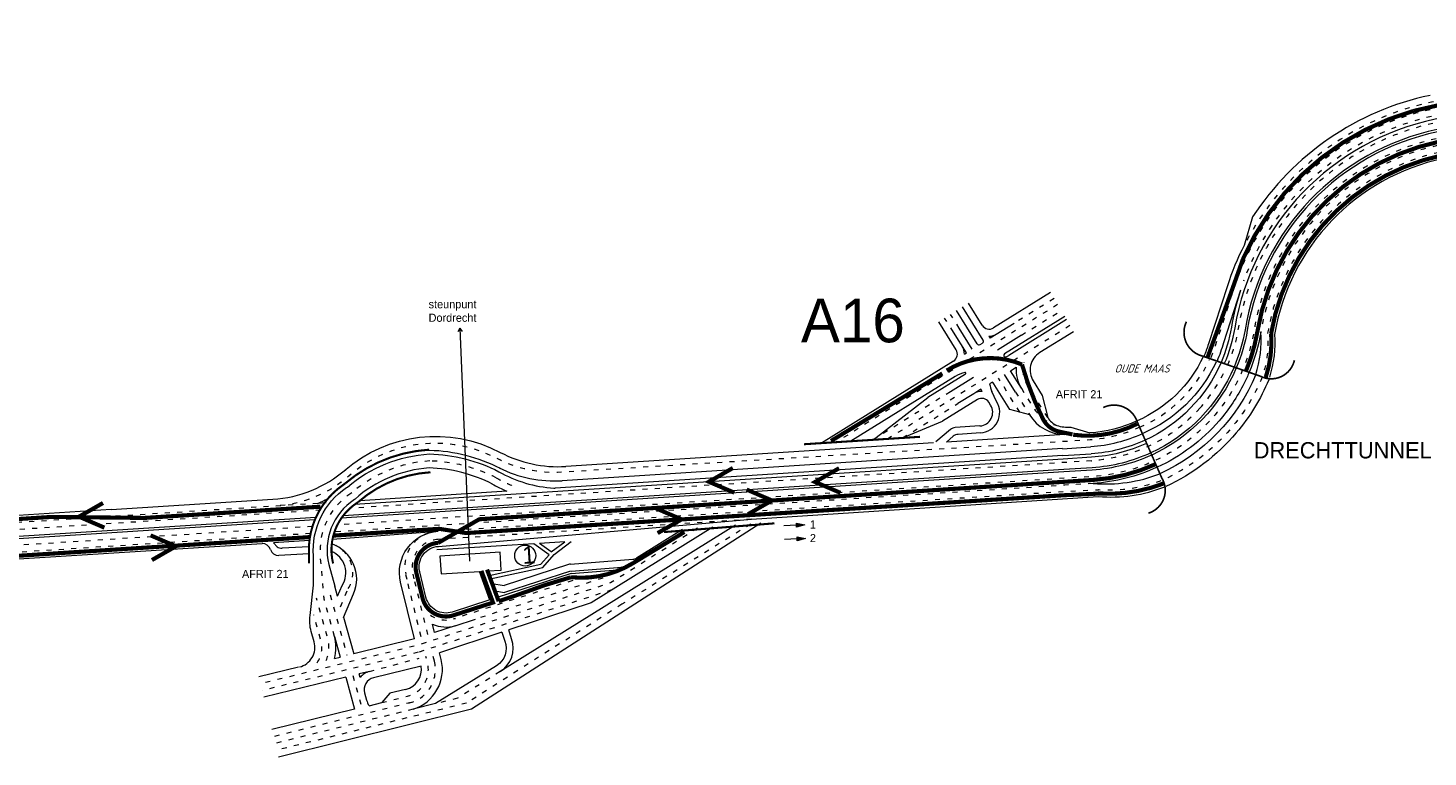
# Model space of a CAD drawing. Header units: metres. Extents: x 534 to 4800, y -2348 to -1467.
# Tile 4 of 7: x 4164 to 4504, y -1719 to -1543. Entities that reach past the tile are written whole.
import ezdxf
from ezdxf.enums import TextEntityAlignment as Align

# ---------------------------------------------------------------- set-up
doc = ezdxf.new("R2010")
doc.units = ezdxf.units.M
doc.linetypes.add('ACAD_ISO03W100', pattern=[30, 12, -18])
for name, color, linetype, lineweight in [('deelstrepen', 8, 'ACAD_ISO03W100', 5), ('Kunstwerk', 7, 'Continuous', 5), ('RW-MARK', 7, 'Continuous', 5), ('Spoorweg solid', 7, 'Continuous', 5), ('Strooi', 90, 'Continuous', 5), ('Strooi NIET', 10, 'Continuous', 5), ('Strooi niet strooien', 10, 'Continuous', 5), ('Strooi WEL', 90, 'Continuous', 5), ('Text', 7, 'Continuous', 5)]:
    doc.layers.add(name, color=color, linetype=linetype, lineweight=lineweight)
doc.styles.add('ISO25C', font='ISO', dxfattribs={"oblique": 20, "height": 2.5})

# ---------------------------------------------------------------- blocks, each defined once
blk = doc.blocks.new('Pijl 2')
at = {"layer": 'Strooi NIET'}
blk.add_hatch(color=256, dxfattribs=at).paths.add_polyline_path([(-0.25, 0), (-0.75, -2), (0.25, -2)])
blk.add_line((-0.25, -2), (-0.25, -5.09), dxfattribs=at)
blk.add_lwpolyline([(-0.75, -2), (-0.25, 0), (0.25, -2)], close=True, dxfattribs=at)

msp = doc.modelspace()

# ---------------------------------------------------------------- linework, layer by layer
at = {"layer": 'deelstrepen', "linetype": 'ACAD_ISO03W100', "ltscale": 0.1}
for p, q in [((4413.98, -1609.65), (4360.23, -1643.07)), ((4413.13, -1608.19), (4403.39, -1614.24)), ((4388.66, -1616.33), (4386.55, -1612.93)), ((4390.11, -1615.43), (4388, -1612.04)), ((4405.18, -1617.12), (4414.84, -1611.12)), ((4416.97, -1614.78), (4372.76, -1642.27)), ((4404.77, -1635.79), (4399.65, -1627.55)), ((4387.94, -1630.83), (4369.18, -1642.5)), ((4403.73, -1630.9), (4407.19, -1636.47)), ((4376.34, -1642.04), (4389.73, -1633.71)), ((4234.39, -1657.92), (4117.84, -1665.39)), ((4242.6, -1655.34), (4242.37, -1655.52)), ((4235.08, -1659.57), (4117.95, -1667.08)), ((4339.64, -1661.79), (4263.3, -1666.69)), ((4233.07, -1663.53), (4118.2, -1670.89)), ((4232.62, -1665.25), (4118.31, -1672.58)), ((4339.48, -1662.95), (4308.22, -1682.39)), ((4305.78, -1678.91), (4258.77, -1694.08)), ((4296.25, -1676.65), (4267.31, -1685.98)), ((4303.54, -1676.07), (4272.64, -1686.05)), ((4237.36, -1680.16), (4241.42, -1694.76)), ((4308.22, -1682.39), (4270.51, -1706.41)), ((4258.77, -1694.08), (4220.86, -1703.36)), ((4246.89, -1698.74), (4258.99, -1695.5)), ((4278.65, -1698.77), (4268.3, -1705.21)), ((4242.85, -1699.73), (4245.07, -1707.45)), ((4268.3, -1705.21), (4262.95, -1706.54)), ((4257.51, -1707.89), (4224.02, -1716.19)), ((4270.51, -1706.41), (4224.43, -1717.84))]:
    msp.add_line(p, q, dxfattribs=at)
at = {"layer": 'deelstrepen', "linetype": 'ACAD_ISO03W100', "ltscale": 0.1, "flags": 128}
for points in [[(4592.46, -1543.87), (4505.09, -1562.21, 0.269012), (4456.78, -1605.66), (4452.24, -1619.69, -0.02685), (4450.89, -1623.22)], [(4592.81, -1545.53), (4505.44, -1563.87, 0.259154), (4459.12, -1604)], [(4593.15, -1547.19), (4505.79, -1565.52, 0.30868), (4457.82, -1615.47, -0.069689), (4454.6, -1625.68)], [(4593.94, -1550.92), (4506.57, -1569.26, 0.30868), (4461.64, -1616.04, -0.073219), (4457.84, -1627.81, -0.064982), (4451.74, -1636.96, -0.199736), (4422.48, -1651.39), (4415.61, -1651.83), (4239.13, -1663.14)], [(4594.29, -1552.58), (4506.92, -1570.92, 0.30868), (4463.3, -1616.34)], [(4594.63, -1554.24), (4507.27, -1572.58, 0.30868), (4464.96, -1616.63, -0.097645), (4463.72, -1626.97), (4463.65, -1627.27, -0.077339), (4456.04, -1639.74, -0.110433), (4439.53, -1652.26, -0.110965), (4424.02, -1654.67, -0.007197), (4422.71, -1654.77), (4415.82, -1655.08), (4263.57, -1664.71)], [(4531.62, -1554.9), (4504.74, -1560.54, 0.226598), (4459.25, -1595.31)], [(4411.59, -1637.11), (4406.61, -1629.11, -0.21378), (4405.87, -1623.68)], [(4405.17, -1630), (4408.09, -1634.71, 0.184298), (4413.77, -1639.03, 0.184298)], [(4448.51, -1634.82, -0.196541), (4422.25, -1647.58), (4420.76, -1647.68), (4413.93, -1648.11), (4242.18, -1659.12)], [(4433.88, -1639.46, -0.092739), (4421.91, -1642.51), (4415.04, -1642.95), (4293.61, -1650.36, -0.137459), (4277.78, -1647, 0.309415), (4241.99, -1651.23, -0.164942), (4224.17, -1658.57)], [(4238.39, -1690.2), (4236.16, -1682.16, -0.046568), (4235.83, -1680.33), (4235, -1670.64)], [(4236.42, -1696.06, 0.167786), (4236.76, -1690.65), (4234.06, -1680.97)], [(4234.21, -1696.6, 0.2213), (4235.12, -1691.11), (4233.41, -1684.96)], [(4249.9, -1706.27), (4256.11, -1704.75, 0.414214), (4261.02, -1696.65), (4260.63, -1695.06)]]:
    msp.add_lwpolyline(points, format="xyb", dxfattribs=at)
at = {"layer": 'deelstrepen', "linetype": 'ACAD_ISO03W100', "ltscale": 0.1}
for points in [[(4450.86, -1623.03, -0.181626), (4433.88, -1639.46, -0.084623)], [(4454.6, -1625.68, -0.0716), (4448.51, -1634.82, -0.0716)], [(4259.45, -1690.3), (4256.05, -1676.43), (4255.73, -1675.11, -0.390521), (4261.24, -1665.14, -0.390521)], [(4239.86, -1683.02), (4241.77, -1678.62, 0.443346), (4238.76, -1668.19)], [(4261.09, -1689.77), (4257.79, -1676.26), (4257.47, -1674.94, -0.466721), (4263.54, -1666.67)], [(4256.51, -1706.4, 0.414214), (4262.68, -1696.24), (4262.28, -1694.62)]]:
    msp.add_lwpolyline(points, format="xyb", dxfattribs=at)
at = {"layer": 'deelstrepen', "linetype": 'ByBlock', "ltscale": 0.1, "flags": 128}
for points in [[(4460.47, -1626.11, -0.016437), (4459.26, -1628.75, -0.062493), (4453.16, -1637.9, -0.10769), (4438.13, -1649.17)], [(4462.07, -1626.67, -0.18912), (4438.81, -1650.73)], [(4465.22, -1627.92, -0.077339), (4457.34, -1640.83, -0.110433), (4440.23, -1653.81, -0.110433)]]:
    msp.add_lwpolyline(points, format="xyb", dxfattribs=at)
at = {"layer": 'deelstrepen', "linetype": 'ACAD_ISO03W100', "ltscale": 0.1, "flags": 128}
for points in [[(4422.59, -1653.08), (4415.72, -1653.52), (4238.18, -1664.9)], [(4326.55, -1663.98), (4305.46, -1677.24), (4258.31, -1692.45), (4220.33, -1701.74)], [(4257.05, -1706.25), (4223.61, -1714.54)]]:
    msp.add_lwpolyline(points, dxfattribs=at)
at = {"layer": 'deelstrepen', "linetype": 'ACAD_ISO03W100', "ltscale": 0.1}
for centre, radius, start, end in [((4263.51, -1679.61), 32.04, 93.487, 130.7653), ((4260.67, -1684.87), 37.25, 62.8016, 88.6247), ((4293.88, -1623.3), 32.72, 240.3582, 249.8859), ((4251.35, -1669.25), 16.41, 123.1816, 184.8815), ((4265.49, -1679.54), 6.7, 235.4765, 289.9752)]:
    msp.add_arc(centre, radius, start, end, dxfattribs=at)
at = {"layer": 'Kunstwerk'}
for points, const_width in [([(4445.25, -1613.82, 0.479665), (4449.22, -1622.19), (4463.22, -1627.07, 0.487821), (4471.46, -1623.19)], 0.4), ([(4436.03, -1660.3, 0.487821), (4439.27, -1651.78), (4433.33, -1638.2, 0.458083), (4425.05, -1634.67)], 0.4), ([(4261.4, -1644.89, 0.162011), (4241.02, -1653.08), (4240.62, -1653.38, 0.261402), (4232.22, -1670.14), (4232.23, -1672.51)], 0.5)]:
    msp.add_lwpolyline(points, format="xyb", dxfattribs=dict(at, const_width=const_width))
at = {"layer": 'Kunstwerk', "const_width": 0.5}
for points in [[(4380.57, -1641.77), (4352.43, -1643.57)], [(4345.24, -1662.77), (4318.38, -1664.9)]]:
    msp.add_lwpolyline(points, dxfattribs=at)
at = {"layer": 'Kunstwerk'}
msp.add_lwpolyline([(4261.73, -1650.37, 0.5, 0.5, 0.167113), (4244.13, -1657.65, 0.5, 0.5, 0.324427), (4238.08, -1672.51, 0.5, 0.5, 0.324427)], format="xyseb", dxfattribs=at)
at = {"layer": 'RW-MARK'}
for p, q in [((4412.23, -1606.74), (4398.4, -1615.34)), ((4458.38, -1606.18), (4454.23, -1618.98)), ((4395.9, -1618.31), (4390.88, -1610.24)), ((4395.65, -1614.7), (4392.32, -1609.35)), ((4389.33, -1620.62), (4385.11, -1613.83)), ((4394.45, -1619.21), (4389.44, -1611.14)), ((4403.39, -1614.24), (4397.6, -1617.84)), ((4415.69, -1612.58), (4401.09, -1621.66)), ((4416.12, -1613.32), (4402.1, -1622.03)), ((4268.83, -1615.36), (4268.33, -1616.29)), ((4268.83, -1615.36), (4269.45, -1616.22)), ((4391.83, -1621.42), (4388.66, -1616.33)), ((4393.27, -1620.53), (4390.11, -1615.43)), ((4397.29, -1617.34), (4397.6, -1617.84)), ((4405.18, -1617.12), (4399.39, -1620.72)), ((4417.83, -1616.25), (4409.66, -1621.32)), ((4395.14, -1619.37), (4395.74, -1619)), ((4388.69, -1623.38), (4356.64, -1643.3)), ((4391.33, -1621.73), (4391.83, -1621.42)), ((4389.12, -1627.1), (4363.81, -1642.84)), ((4391.62, -1626.54), (4382.47, -1632.23)), ((4393.52, -1627.36), (4387.94, -1630.83)), ((4403.73, -1630.9), (4401.09, -1626.65)), ((4402.53, -1625.76), (4403.93, -1624.89)), ((4405.17, -1630), (4402.53, -1625.76)), ((4393.62, -1631.3), (4389.73, -1633.71)), ((4395.32, -1630.24), (4393.62, -1631.3)), ((4395.63, -1630.74), (4395.32, -1630.24)), ((4398.13, -1628.49), (4397.47, -1628.9)), ((4399.15, -1633.2), (4398.04, -1630.8)), ((4402.34, -1635.1), (4398.77, -1629.35)), ((4369.18, -1642.5), (4382.47, -1632.23)), ((4394.51, -1632.74), (4386.05, -1638)), ((4397.71, -1634.09), (4397.27, -1633.38)), ((4376.34, -1642.04), (4386.05, -1638)), ((4407.19, -1636.47), (4402.34, -1635.1)), ((4387.96, -1639.99), (4384.41, -1643)), ((4415.71, -1641.19), (4387, -1643.03)), ((4395.12, -1639.13), (4389.13, -1639.51)), ((4395.23, -1640.83), (4389.8, -1641.17)), ((4415.15, -1644.64), (4293.72, -1652.42)), ((4388.63, -1641.65), (4387, -1643.03)), ((4415.15, -1644.65), (4421.98, -1644.21)), ((4415.26, -1646.33), (4291.96, -1654.23)), ((4415.26, -1646.33), (4422.09, -1645.89)), ((4280.3, -1654.98), (4244.57, -1657.27)), ((4184.25, -1659.43), (4223.49, -1656.92)), ((4236.43, -1657.79), (4234.39, -1657.92)), ((4233.91, -1661.35), (4118.06, -1668.77)), ((4233.65, -1661.93), (4118.1, -1669.34)), ((4184.25, -1659.43), (4132.59, -1662.74)), ((4341.94, -1662.76), (4271.68, -1707.88)), ((4335.8, -1663.25), (4278.65, -1698.77)), ((4322.92, -1664.27), (4311.77, -1671.2)), ((4220.84, -1667.71), (4118.41, -1674.27)), ((4232.33, -1666.97), (4223.64, -1667.53)), ((4223.64, -1667.53), (4224.51, -1668.49)), ((4232.21, -1668.44), (4225.71, -1668.81)), ((4286.84, -1667.73), (4263.28, -1669.24)), ((4290.56, -1670.4), (4286.84, -1667.73)), ((4294.32, -1667.25), (4288.17, -1667.64)), ((4291.06, -1669.71), (4288.17, -1667.64)), ((4291.06, -1669.71), (4294.32, -1667.25)), ((4291.76, -1670.32), (4295.87, -1667.15)), ((4232.22, -1670.14), (4224.91, -1670.55)), ((4278.62, -1669.77), (4264.01, -1670.71)), ((4264.01, -1670.71), (4264.29, -1675.06)), ((4278.9, -1674.12), (4278.62, -1669.77)), ((4288.53, -1672.71), (4290.56, -1670.4)), ((4288.99, -1673.48), (4291.76, -1670.32)), ((4295.71, -1672.68), (4310.88, -1671.49)), ((4264.29, -1675.06), (4273.62, -1674.46)), ((4276.16, -1681.39), (4273.62, -1674.46)), ((4275.55, -1674.34), (4278.9, -1674.12)), ((4275.95, -1675.43), (4275.55, -1674.34)), ((4275.95, -1675.43), (4288.53, -1672.71)), ((4276.24, -1676.23), (4288.99, -1673.48)), ((4295.92, -1674.97), (4277.91, -1680.78)), ((4295.25, -1672.77), (4279.6, -1677.82)), ((4295.74, -1674.4), (4279.73, -1679.56)), ((4295.87, -1674.37), (4308.22, -1673.4)), ((4295.92, -1674.97), (4307.11, -1674.09)), ((4308.16, -1673.44), (4307.11, -1674.09)), ((4276.65, -1677.36), (4276.24, -1676.23)), ((4276.65, -1677.36), (4279.6, -1677.82)), ((4277.91, -1680.78), (4277.32, -1679.18)), ((4277.32, -1679.18), (4279.73, -1679.56))]:
    msp.add_line(p, q, dxfattribs=at)
for points in [[(4504.39, -1558.9, 0.1994), (4461.32, -1588.4), (4459.25, -1595.31, 0.040116), (4455.18, -1605.14), (4450.61, -1619.22, -0.024392), (4449.45, -1622.27)], [(4506.13, -1567.18, 0.30868), (4459.47, -1615.78, -0.058853), (4456.82, -1624.84, -0.058853)], [(4506.25, -1567.74, 0.30868), (4460.01, -1615.89, -0.058565), (4457.35, -1625.03, -0.058565)], [(4507.61, -1574.24, 0.30868), (4466.64, -1616.92, -0.097645), (4465.4, -1627.25)], [(4458.38, -1606.18, 0.036742), (4456.18, -1615.17)], [(4456.18, -1615.17, -0.060732), (4453.64, -1623.73, -0.060732)], [(4454.23, -1618.98, -0.031757), (4452.67, -1623.39, -0.031757)], [(4409.66, -1621.32, 0.414214), (4408.05, -1628.21), (4410.26, -1631.76), (4411.59, -1637.11, 0.148246), (4413.77, -1639.03, 0.087618), (4417.22, -1639.41), (4421.76, -1640.82)], [(4433.23, -1637.91, -0.093174), (4421.8, -1640.83)], [(4434.56, -1641.01, -0.092532), (4422.02, -1644.2)], [(4435.24, -1642.57, -0.092343), (4422.14, -1645.89)], [(4229.92, -1697.64, 0.423455), (4233.48, -1691.56), (4232.77, -1689.01, -0.098278), (4232.48, -1685.13), (4233.36, -1677.8), (4233.32, -1670.64, -0.268455), (4241.33, -1654.1), (4241.55, -1653.99, -0.162178), (4261.46, -1645.94, -0.113154), (4278.33, -1650.23, 0.114023), (4291.71, -1654.23)], [(4436.82, -1646.19, -0.091962), (4422.4, -1649.83), (4415.51, -1650.28), (4240.08, -1661.52)], [(4436.6, -1645.67, -0.092012), (4422.36, -1649.27)], [(4261.38, -1649.33, 0.166548), (4243.41, -1656.9), (4243.29, -1657.02, 0.323143), (4237.06, -1672.76)]]:
    msp.add_lwpolyline(points, format="xyb", dxfattribs=at)
at = {"layer": 'RW-MARK', "flags": 128}
for points in [[(4463.3, -1616.34, -0.057837), (4460.47, -1626.11)], [(4438.13, -1649.17, -0.091479), (4422.59, -1653.08)]]:
    msp.add_lwpolyline(points, format="xyb", dxfattribs=at)
at = {"layer": 'RW-MARK', "color": 8}
for points in [[(4449.34, -1622.32, -0.180922), (4433.27, -1637.89, -0.086293)], [(4452.44, -1623.62, -0.183076), (4434.52, -1641.03, -0.078421)], [(4453.64, -1623.73, -0.184395), (4435.24, -1642.57, -0.074854)], [(4456.82, -1624.84, -0.186708), (4436.6, -1645.67, -0.068618)], [(4457.35, -1625.03, -0.187056), (4436.82, -1646.19, -0.067678)]]:
    msp.add_lwpolyline(points, format="xyb", dxfattribs=at)
at = {"layer": 'RW-MARK'}
msp.add_lwpolyline([(4422.35, -1649.27), (4415.48, -1649.71), (4240.51, -1660.93)], dxfattribs=at)
msp.add_circle((4284.72, -1670.6), 2.55, dxfattribs=at)
for centre, radius, start, end in [((4397.35, -1613.64), 2, 211.8681, 301.8681), ((4397.35, -1613.64), 3.7, 269.1477, 301.8681), ((4436.48, -1618.37), 26.9, 342.0342, 4.3421), ((4387.63, -1621.68), 2, 301.8681, 31.8681), ((4387.63, -1621.68), 3.7, 359.1273, 31.8681), ((4394.88, -1618.94), 0.5, 211.8681, 301.8477), ((4395.47, -1618.57), 0.5, 301.8477, 31.8681), ((4401.3, -1622), 0.4, 121.8681, 293.6036), ((4399.46, -1617.79), 5, 293.6036, 301.8681), ((4392.82, -1633.05), 7, 101.0651, 121.8681), ((4391.52, -1626.37), 0.2, 301.8681, 101.0651), ((4412.3, -1625.57), 8.4, 175.3385, 211.8681), ((4395.57, -1634.44), 3.7, 89.1477, 121.8681), ((4404.39, -1627.85), 7, 188.6365, 204.8958), ((4392.82, -1633.05), 7, 31.8681, 40.6242), ((4395.57, -1634.44), 2, 31.8681, 121.8681), ((4394.91, -1635.84), 3.3, 273.6669, 31.8681), ((4394.91, -1635.84), 5, 273.6669, 31.8681), ((4415.68, -1631.19), 10, 211.8681, 270.1448), ((4389.26, -1641.51), 2, 93.6669, 130.3388), ((4389.93, -1643.17), 2, 93.6669, 130.3388), ((4260.73, -1654.04), 8.98, 85.217, 106.2343), ((4260.53, -1684.87), 39.79, 62.8016, 88.6247), ((4260.53, -1684.87), 35.55, 62.8016, 88.6247), ((4425.69, -1617.42), 35.79, 265.0324, 291.4916), ((4293.67, -1623.27), 34.41, 240.3582, 247.1293), ((4291.84, -1652.23), 2, 266.378, 273.6669), ((4426.92, -1620.59), 35.79, 265.0324, 291.4916), ((4220.96, -1669.7), 2, 16.6729, 93.6669), ((4225.6, -1666.81), 2, 237.0802, 273.2352), ((4224.8, -1668.56), 2, 196.6729, 273.2352), ((4310.72, -1669.5), 2, 274.4821, 301.8681), ((4295.86, -1674.67), 2, 94.4821, 107.8851)]:
    msp.add_arc(centre, radius, start, end, dxfattribs=at)
at = {"layer": 'Spoorweg solid'}
for p, q in [((4383.83, -1643.24), (4294.59, -1648.96)), ((4237.94, -1666.61), (4263.57, -1664.71)), ((4330.28, -1663.68), (4300.71, -1682.06)), ((4237.06, -1672.76), (4238.53, -1678.04)), ((4239.13, -1680.42), (4238.53, -1678.04)), ((4239.13, -1680.42), (4240.27, -1677.82)), ((4300.71, -1682.06), (4280.78, -1688.63)), ((4240.61, -1685.53), (4243.09, -1694.43)), ((4267.7, -1687.64), (4262.71, -1689.25)), ((4267.7, -1687.64), (4272.64, -1686.05)), ((4281.41, -1690.78), (4280.78, -1688.63)), ((4238.39, -1690.2), (4239.8, -1695.24)), ((4257.85, -1690.82), (4243.09, -1694.43)), ((4279.02, -1689.21), (4263.92, -1694.18)), ((4238.39, -1695.58), (4239.8, -1695.24)), ((4229.7, -1697.7), (4220.05, -1700.07)), ((4246.89, -1698.74), (4244.45, -1699.33)), ((4244.69, -1700.16), (4244.45, -1699.33)), ((4259.45, -1697.42), (4247.92, -1700.24)), ((4241.16, -1700.14), (4221.26, -1705)), ((4241.16, -1700.14), (4243.32, -1707.89)), ((4245.74, -1703.95), (4246.22, -1705.68)), ((4251.87, -1704.03), (4249.9, -1706.27)), ((4255.7, -1703.1), (4251.87, -1704.03)), ((4243.32, -1707.89), (4223.2, -1712.85)), ((4271.68, -1707.88), (4224.84, -1719.49)), ((4246.82, -1707.03), (4249.9, -1706.27))]:
    msp.add_line(p, q, dxfattribs=at)
for points in [[(4240.87, -1649.95, -0.310345), (4278.67, -1645.55, -0.310345)], [(4234.39, -1657.92, 0.020804), (4236.78, -1656.81, 0.020804)], [(4276.15, -1681.35), (4267.02, -1684.3, -0.435541), (4260.63, -1680.73), (4259.12, -1674.54, -0.466721), (4263.65, -1668.36), (4339.64, -1661.79), (4423.82, -1656.25)], [(4257.85, -1690.82), (4254.49, -1677.07, -0.466974), (4263.57, -1664.71)], [(4240.58, -1685.61), (4243.07, -1679.91, 0.436761), (4237.77, -1667.78)], [(4279.02, -1689.21), (4279.81, -1691.37, -0.355274), (4277.76, -1697.33), (4262.95, -1706.54), (4257.51, -1707.89)], [(4257.51, -1707.89, 0.396448), (4264.33, -1695.84), (4263.92, -1694.18)], [(4255.7, -1703.1, 0.392611), (4259.45, -1697.42, 0.392611)]]:
    msp.add_lwpolyline(points, format="xyb", dxfattribs=at)
msp.add_lwpolyline([(4262.71, -1689.25), (4262.23, -1687.28)], dxfattribs=at)
for centre, radius, start, end in [((4292.67, -1619.02), 30, 242.1654, 273.6669), ((4221.57, -1626.98), 30, 273.6669, 310.6157), ((4291.81, -1622.48), 30, 243.3746, 273.6669), ((4235.54, -1674.77), 5.63, 327.1535, 67.5496), ((4265.49, -1679.54), 8.4, 247.215, 285.2451), ((4228.76, -1692.88), 10, 344.3161, 15.5465), ((4275.12, -1693.08), 6.7, 301.8681, 20.1033), ((4247.84, -1702.62), 4, 103.7447, 142.0838), ((4248.63, -1703.15), 3, 103.7447, 195.5465), ((4251.04, -1704.34), 5, 195.5465, 212.5098)]:
    msp.add_arc(centre, radius, start, end, dxfattribs=at)
at = {"layer": 'Strooi', "const_width": 1}
for points in [[(4335.48, -1655.33), (4329.32, -1652.68), (4335.14, -1649.34)], [(4338.47, -1654.57), (4344.63, -1657.23), (4338.81, -1660.56)]]:
    msp.add_lwpolyline(points, dxfattribs=at)
at = {"layer": 'Strooi NIET', "linetype": 'ACAD_ISO03W100', "ltscale": 0.1, "const_width": 1, "flags": 128}
for points in [[(4592.28, -1543.03), (4518.35, -1558.55), (4500.32, -1562.68, 0.222668), (4459, -1598.53, -0.002937), (4450.34, -1622.58, -0.059392)], [(4595.5, -1558.38), (4563.8, -1565.04), (4542.83, -1565.98), (4507.44, -1573.41, 0.308156), (4465.81, -1616.67, -0.096463), (4464.54, -1627.2), (4464.46, -1627.53)], [(4439.84, -1653.05, -0.110503), (4424.03, -1655.52, -0.006876), (4422.75, -1655.62), (4415.87, -1655.93), (4270.38, -1665.13), (4263.85, -1664.1), (4238.14, -1665.75)], [(4235.03, -1658.73), (4192.31, -1661.46), (4169.76, -1661.21), (4128.71, -1663.85), (4120.65, -1659.29), (4103.96, -1660.36, 0.371054), (4103.49, -1660.82), (4102.77, -1669.2), (4103.29, -1677.25), (4103.41, -1679.13)]]:
    msp.add_lwpolyline(points, format="xyb", dxfattribs=at)
for points in [[(4385.98, -1626.39), (4358.96, -1642.77)], [(4323.36, -1664.88), (4310.95, -1672.41)], [(4232.45, -1666.11), (4133.22, -1672.47)]]:
    msp.add_lwpolyline(points, dxfattribs=at)
at = {"layer": 'Strooi NIET', "linetype": 'ACAD_ISO03W100', "ltscale": 0.1, "const_width": 1}
for points in [[(4274.09, -1674.29), (4276.91, -1682), (4267.28, -1685.1, -0.435541), (4259.8, -1680.93), (4258.29, -1674.74, -0.46621), (4263.59, -1667.51)], [(4275.46, -1673.99), (4278.28, -1681.69), (4278.28, -1681.69, 0.00853), (4289.43, -1677.78), (4295.84, -1675.85, 0.165171), (4310.95, -1672.41)]]:
    msp.add_lwpolyline(points, format="xyb", dxfattribs=at)
at = {"layer": 'Strooi niet strooien', "linetype": 'ACAD_ISO03W100', "ltscale": 0.1, "const_width": 1}
for points in [[(4405.33, -1624.21), (4405.33, -1624.21, 0.243472), (4387.05, -1625.68, -6.272079)], [(4433.26, -1638.62), (4433.26, -1638.62, -0.152967), (4417.76, -1641.27, -6.272079)]]:
    msp.add_lwpolyline(points, format="xyb", dxfattribs=at)
at = {"layer": 'Strooi niet strooien', "const_width": 1}
for points in [[(4361.27, -1655.38), (4355.11, -1652.73), (4360.93, -1649.39)], [(4182.57, -1663.82), (4176.41, -1661.16), (4182.23, -1657.83)], [(4316.53, -1659.16), (4322.69, -1661.81), (4316.87, -1665.15)], [(4193.77, -1665.69), (4199.93, -1668.34), (4194.11, -1671.68)]]:
    msp.add_lwpolyline(points, dxfattribs=at)
at = {"layer": 'Strooi WEL'}
for p, q in [((4268.83, -1615.36), (4271.24, -1671.95)), ((4460.47, -1626.11), (4462.07, -1626.67)), ((4438.13, -1649.17), (4438.81, -1650.73))]:
    msp.add_line(p, q, dxfattribs=at)
at = {"layer": 'Strooi WEL', "ltscale": 0.1, "flags": 128}
for points in [[(4592.98, -1546.35), (4505.61, -1564.69, 0.30868), (4456.98, -1615.33, -0.060164), (4454.43, -1624.01, -0.060164)], [(4435.58, -1643.34), (4435.53, -1643.36, -0.092012), (4422.2, -1646.73), (4415.31, -1647.17), (4243.32, -1658.19)]]:
    msp.add_lwpolyline(points, format="xyb", dxfattribs=at)
at = {"layer": 'Strooi WEL', "const_width": 1, "flags": 128}
for points in [[(4594.11, -1551.75), (4506.74, -1570.09, 0.30868), (4462.48, -1616.18, -0.058225), (4459.68, -1625.84, -0.058225)], [(4437.79, -1648.4, -0.091539), (4422.54, -1652.24), (4415.67, -1652.68), (4273.59, -1661.78), (4263.59, -1667.51)]]:
    msp.add_lwpolyline(points, format="xyb", dxfattribs=at)
at = {"layer": 'Strooi WEL', "const_width": 1}
msp.add_lwpolyline([(4417.59, -1641.19), (4414.45, -1640.53, -0.229867), (4410.38, -1637.38, -0.046576), (4405.33, -1624.21, -1.439674)], format="xyb", dxfattribs=at)
at = {"layer": 'Text', "linetype": 'Continuous'}
for p, q in [((4421.8, -1640.83), (4421.8, -1640.83)), ((4421.91, -1642.51), (4421.91, -1642.51)), ((4422.02, -1644.2), (4422.02, -1644.2)), ((4422.13, -1645.89), (4422.14, -1645.89)), ((4422.24, -1647.58), (4422.25, -1647.58)), ((4422.35, -1649.27), (4422.36, -1649.27)), ((4422.39, -1649.84), (4422.4, -1649.83))]:
    msp.add_line(p, q, dxfattribs=at)

# ---------------------------------------------------------------- block references
at = {"layer": 'Strooi WEL', "rotation": 272.5784705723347}
for p in [(4352.6, -1663.37), (4352.76, -1666.7)]:
    msp.add_blockref('Pijl 2', p, dxfattribs=at)

# ---------------------------------------------------------------- texts
at = {"layer": 'RW-MARK'}
msp.add_text('1', height=4.24, rotation=3.6669, dxfattribs=at).set_placement((4284.15, -1672.64))
at = {"layer": 'Text', "linetype": 'Continuous'}
for s, height, p in [('steunpunt', 1.978, (4261.27, -1610.57)), ('A16', 10.597, (4351.67, -1618.83)), ('Dordrecht', 1.978, (4261.27, -1613.85)), ('AFRIT 21', 1.978, (4413.53, -1632.43)), ('DRECHTTUNNEL', 3.9563, (4461.58, -1647.01)), ('2', 1.98, (4353.83, -1667.34)), ('1', 1.98, (4353.85, -1664.03)), ('AFRIT 21', 1.978, (4215.97, -1676.05))]:
    msp.add_text(s, height=height, dxfattribs=at).set_placement(p)
at = {"layer": 'Text', "linetype": 'Continuous', "style": 'ISO25C', "oblique": 20}
msp.add_text('OUDE MAAS', height=1.978, dxfattribs=at).set_placement((4434.43, -1625.18), align=Align.MIDDLE_CENTER)

doc.saveas('drawing.dxf')
